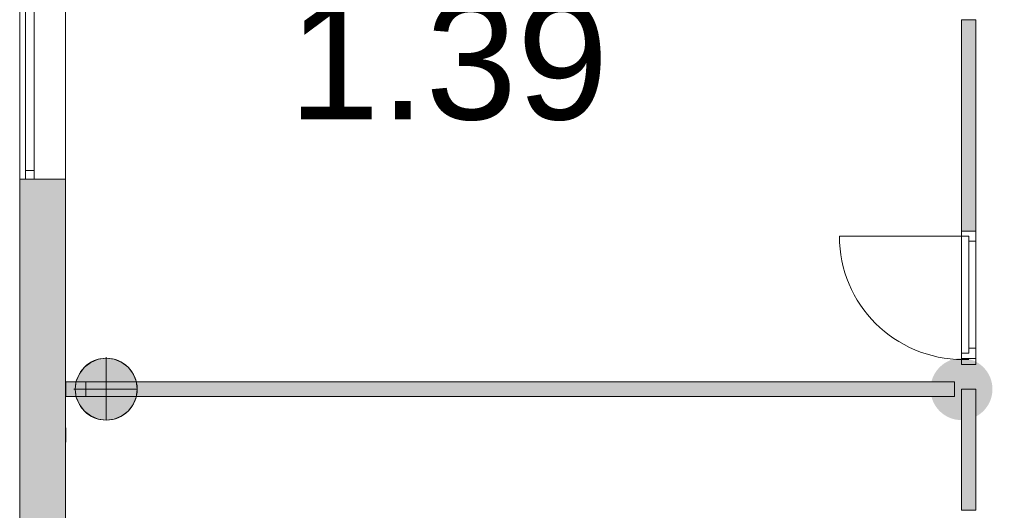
# Model space of a CAD drawing. Header units: inches. Extents: x 15 to 546804, y -66 to 267312.
# Tile 29 of 256: x 399781 to 406629, y 31993 to 35407. Entities that reach past the tile are written whole.
import ezdxf

# ---------------------------------------------------------------- set-up
doc = ezdxf.new("R2010")
doc.units = ezdxf.units.IN
doc.header["$MEASUREMENT"] = 0
doc.layers.add('Binnenwanden', color=2, linetype='Continuous')
doc.layers.add('Zone-1', color=4, linetype='Continuous')
doc.styles.add('style1', font='arial.ttf', dxfattribs={"height": 250})

msp = doc.modelspace()

# ---------------------------------------------------------------- hatches: boundary and pattern name
at = {"lineweight": 20}
h = msp.add_hatch(color=7, dxfattribs=at)
h.dxf.hatch_style = 1
h.paths.add_polyline_path([(400598, 32835.9, 1), (400167.1, 32835.9, 1)])
h = msp.add_hatch(color=7, dxfattribs=at)
h.dxf.hatch_style = 1
h.paths.add_polyline_path([(406546.7, 32835.9, 1), (406115.9, 32835.9, 1)])
h = msp.add_hatch(color=7, dxfattribs=at)
h.dxf.hatch_style = 1
h.paths.add_polyline_path([(400098.6, 32785.9), (400241.5, 32785.9), (400241.5, 32885.9), (400098.6, 32885.9)])
at = {"layer": 'Zone-1', "lineweight": 20}
h = msp.add_hatch(color=7, dxfattribs=at)
h.dxf.hatch_style = 1
h.paths.add_polyline_path([(408831.3, 35292.5), (408731.3, 35292.5), (408731.3, 34552.6), (408831.3, 34552.6)])
h.paths.add_polyline_path([(415057.2, 35005.3), (408831.3, 35005.3), (408831.3, 34905.3), (415057.2, 34905.3)])
h.paths.add_polyline_path([(406431.3, 35406.2), (406331.3, 35406.2), (406331.3, 33935.9), (406431.3, 33935.9)])
h = msp.add_hatch(color=7, dxfattribs=at)
h.dxf.hatch_style = 1
h.paths.add_polyline_path([(400098.6, 34297.8), (399780.6, 34297.8), (399780.6, 31752.8), (399880.6, 31752.8), (400098.6, 31752.8)])
h = msp.add_hatch(color=7, dxfattribs=at)
h.dxf.hatch_style = 1
h.paths.add_polyline_path([(406431.3, 32835.9), (406331.3, 32835.9), (406331.3, 31992.9), (406431.3, 31992.9)])
h.paths.add_polyline_path([(406283.2, 32885.9), (400592.1, 32885.9, -0.058625), (400598, 32835.9, -0.058625), (400592.1, 32785.9), (406283.2, 32785.9)])

# ---------------------------------------------------------------- linework, layer by layer
at = {"color": 7, "lineweight": 20}
for p, q in [((399780.6, 44674.5, 7500), (399780.6, 25037.8, 7500)), ((399780.6, 44674.5, 3000), (399780.6, 25037.8, 3000)), ((399780.6, 44674.5, 7500), (399780.6, 25037.8, 7500)), ((400098.6, 41436.6, 3800), (400098.6, 25357.8, 3800)), ((399780.6, 34297.8, 6046.5), (399780.6, 38997.8, 6046.5)), ((399780.6, 38997.8, 4476.5), (399780.6, 34297.8, 4476.5)), ((399780.6, 34297.8, 6046.5), (399780.6, 38997.8, 6046.5)), ((399780.6, 38997.8, 4476.5), (399780.6, 34297.8, 4476.5)), ((399880.6, 34297.8, 6046.5), (399880.6, 38997.8, 6046.5)), ((399880.6, 38997.8, 4476.5), (399880.6, 34297.8, 4476.5)), ((400098.6, 38997.8, 4476.5), (400098.6, 34297.8, 4476.5)), ((400098.6, 34297.8, 6046.5), (400098.6, 38997.8, 6046.5)), ((399820.6, 36647.8, 4476.5), (399820.6, 34297.8, 4476.5)), ((399820.6, 34297.8, 6076.5), (399820.6, 36647.8, 6076.5)), ((399880.6, 36647.8, 4476.5), (399880.6, 34297.8, 4476.5)), ((399880.6, 34297.8, 6076.5), (399880.6, 36647.8, 6076.5)), ((399820.6, 34357.8, 4536.5), (399820.6, 36587.8, 4536.5)), ((399820.6, 36587.8, 6016.5), (399820.6, 34357.8, 6016.5)), ((399880.6, 34357.8, 4536.5), (399880.6, 36587.8, 4536.5)), ((399880.6, 36587.8, 6016.5), (399880.6, 34357.8, 6016.5)), ((406331.3, 35406.2, 2859.5), (406331.3, 33935.9, 2859.5)), ((406431.3, 35406.2, 2859.5), (406331.3, 35406.2, 2859.5)), ((406331.3, 35406.2, 2859.5), (406331.3, 35406.2, 5559.5)), ((406431.3, 35406.2, 5559.5), (406331.3, 35406.2, 5559.5)), ((406331.3, 35406.2, 5559.5), (406331.3, 33935.9, 5559.5)), ((406431.3, 33935.9, 2859.5), (406431.3, 35406.2, 2859.5)), ((406431.3, 33935.9, 5559.5), (406431.3, 35406.2, 5559.5)), ((406431.3, 35406.2, 2859.5), (406431.3, 35406.2, 5559.5)), ((399820.6, 34357.8, 6016.5), (399820.6, 34357.8, 4536.5)), ((399820.6, 34357.8, 4536.5), (399880.6, 34357.8, 4536.5)), ((399820.6, 34357.8, 6016.5), (399880.6, 34357.8, 6016.5)), ((399820.6, 34322.8, 4536.5), (399820.6, 34322.8, 6016.5)), ((399880.6, 34357.8, 6016.5), (399880.6, 34357.8, 4536.5)), ((399880.6, 34322.8, 4536.5), (399880.6, 34322.8, 6016.5)), ((399780.6, 34297.8, 6046.5), (399880.6, 34297.8, 6046.5)), ((399780.6, 34297.8, 4476.5), (399780.6, 34297.8, 6046.5)), ((399780.6, 34297.8, 4476.5), (399880.6, 34297.8, 4476.5)), ((399780.6, 34297.8, 4476.5), (399780.6, 34297.8, 6046.5)), ((399780.6, 34297.8, 4476.5), (400098.6, 34297.8, 4476.5)), ((399780.6, 34297.8, 6046.5), (400098.6, 34297.8, 6046.5)), ((399820.6, 34297.8, 4476.5), (399880.6, 34297.8, 4476.5)), ((399820.6, 34297.8, 6076.5), (399880.6, 34297.8, 6076.5)), ((399820.6, 34297.8, 4476.5), (399820.6, 34297.8, 6076.5)), ((399880.6, 34297.8, 4476.5), (399880.6, 34297.8, 6046.5)), ((399880.6, 34297.8, 4476.5), (399880.6, 34297.8, 6076.5)), ((400098.6, 34297.8, 4476.5), (400098.6, 34297.8, 6046.5)), ((406341.3, 33900.9, 2859.5), (405482.3, 33900.9, 2859.5)), ((406331.3, 33935.9, 2859.5), (406431.3, 33935.9, 2859.5)), ((406331.3, 33935.9, 5559.5), (406431.3, 33935.9, 5559.5)), ((406331.3, 33935.9, 2859.5), (406331.3, 33935.9, 5559.5)), ((406331.3, 33865.9, 5059.5), (406331.3, 33935.9, 5059.5)), ((406431.3, 33935.9, 5059.5), (406331.3, 33935.9, 5059.5)), ((406431.3, 33935.9, 5559.5), (406331.3, 33935.9, 5559.5)), ((406331.3, 33935.9, 5059.5), (406331.3, 33935.9, 5559.5)), ((406331.3, 33935.9, 5559.5), (406331.3, 33006.9, 5559.5)), ((406331.3, 33935.9, 2859.5), (406331.3, 33900.9, 2859.5)), ((406331.3, 33006.9, 5059.5), (406331.3, 33935.9, 5059.5)), ((406331.3, 33935.9, 5059.5), (406331.3, 33935.9, 2859.5)), ((406431.3, 33935.9, 2859.5), (406331.3, 33935.9, 2859.5)), ((406431.3, 33935.9, 5059.5), (406331.3, 33935.9, 5059.5)), ((406381.3, 33900.9, 2859.5), (406331.3, 33900.9, 2859.5)), ((406331.3, 33900.9, 5024.5), (406331.3, 33900.9, 2859.5)), ((406331.3, 33041.9, 5024.5), (406331.3, 33900.9, 5024.5)), ((406381.3, 33900.9, 5024.5), (406331.3, 33900.9, 5024.5)), ((406341.3, 33900.9, 5024.5), (406341.3, 33900.9, 2859.5)), ((406381.3, 33900.9, 5024.5), (406341.3, 33900.9, 5024.5)), ((406381.3, 33900.9, 2859.5), (406341.3, 33900.9, 2859.5)), ((406381.3, 33900.9, 5024.5), (406381.3, 33900.9, 2859.5)), ((406381.3, 33865.9, 2859.5), (406381.3, 33900.9, 2859.5)), ((406381.3, 33865.9, 5024.5), (406381.3, 33900.9, 5024.5)), ((406381.3, 33900.9, 5024.5), (406381.3, 33900.9, 2859.5)), ((406431.3, 33935.9, 2859.5), (406431.3, 33935.9, 5559.5)), ((406431.3, 33865.9, 5059.5), (406431.3, 33935.9, 5059.5)), ((406431.3, 33935.9, 5059.5), (406431.3, 33935.9, 5559.5)), ((406431.3, 33935.9, 5559.5), (406431.3, 33006.9, 5559.5)), ((406431.3, 33935.9, 2859.5), (406431.3, 33865.9, 2859.5)), ((406431.3, 33006.9, 5059.5), (406431.3, 33935.9, 5059.5)), ((406431.3, 33935.9, 5059.5), (406431.3, 33935.9, 2859.5)), ((406331.3, 33865.9, 5489.5), (406331.3, 33076.9, 5489.5)), ((406331.3, 33865.9, 5059.5), (406331.3, 33865.9, 5489.5)), ((406381.3, 33865.9, 5059.5), (406381.3, 33865.9, 5489.5)), ((406431.3, 33865.9, 2859.5), (406381.3, 33865.9, 2859.5)), ((406431.3, 33865.9, 4989.5), (406381.3, 33865.9, 4989.5)), ((406381.3, 33865.9, 4989.5), (406381.3, 33865.9, 2859.5)), ((406381.3, 33865.9, 4989.5), (406381.3, 33865.9, 5024.5)), ((406381.3, 33120.3, 0), (406381.3, 33865.9, 0)), ((406431.3, 33865.9, 5059.5), (406431.3, 33865.9, 5489.5)), ((406431.3, 33865.9, 5489.5), (406431.3, 33076.9, 5489.5)), ((406431.3, 33076.9, 4989.5), (406431.3, 33865.9, 4989.5)), ((406431.3, 33865.9, 4989.5), (406431.3, 33865.9, 2859.5)), ((406331.3, 33120.3, 4512.7), (406331.3, 33120.3, 4082.7)), ((406331.3, 33050.3, 4082.7), (406331.3, 33120.3, 4082.7)), ((406331.3, 33085.3, 1882.7), (406331.3, 33050.3, 1882.7)), ((406381.3, 33085.3, 1882.7), (406331.3, 33085.3, 1882.7)), ((406331.3, 33085.3, 1882.7), (406331.3, 33085.3, 4047.7)), ((406381.3, 33085.3, 4047.7), (406331.3, 33085.3, 4047.7)), ((406341.3, 33085.3, 1882.7), (406341.3, 33085.3, 4047.7)), ((406381.3, 33085.3, 4047.7), (406341.3, 33085.3, 4047.7)), ((406381.3, 33085.3, 1882.7), (406341.3, 33085.3, 1882.7)), ((406381.3, 33120.3, 4512.7), (406381.3, 33120.3, 4082.7)), ((406431.3, 33120.3, 4012.7), (406381.3, 33120.3, 4012.7)), ((406431.3, 33120.3, 1882.7), (406381.3, 33120.3, 1882.7)), ((406381.3, 33120.3, 1882.7), (406381.3, 33120.3, 4012.7)), ((406381.3, 33120.3, 1882.7), (406381.3, 33085.3, 1882.7)), ((406381.3, 33120.3, 4047.7), (406381.3, 33085.3, 4047.7)), ((406381.3, 33120.3, 4012.7), (406381.3, 33120.3, 4047.7)), ((406381.3, 33085.3, 1882.7), (406381.3, 33085.3, 4047.7)), ((406381.3, 33085.3, 1882.7), (406381.3, 33085.3, 4047.7)), ((406431.3, 33050.3, 4082.7), (406431.3, 33120.3, 4082.7)), ((406431.3, 33120.3, 4512.7), (406431.3, 33120.3, 4082.7)), ((406431.3, 33120.3, 1882.7), (406431.3, 33120.3, 4012.7)), ((406431.3, 33120.3, 1882.7), (406431.3, 33050.3, 1882.7)), ((400274.8, 33022.4, 0), (400274.8, 33022.4, 7000)), ((400326.8, 33044, 0), (400326.8, 33044, 7000)), ((400382.5, 33058.9, 0), (400382.5, 33051.3, 0)), ((400382.5, 33051.3, 0), (400382.5, 33051.3, 7000)), ((400382.5, 33051.3, 0), (400382.5, 32620.4, 0)), ((400438.3, 33044, 0), (400438.3, 33044, 7000)), ((400490.3, 33022.4, 0), (400490.3, 33022.4, 7000)), ((406431.3, 33050.3, 4082.7), (406331.3, 33050.3, 4082.7)), ((406331.3, 33050.3, 4582.7), (406331.3, 33050.3, 4082.7)), ((406431.3, 33050.3, 4582.7), (406331.3, 33050.3, 4582.7)), ((406331.3, 33050.3, 1882.7), (406331.3, 33050.3, 4082.7)), ((406431.3, 33050.3, 1882.7), (406331.3, 33050.3, 1882.7)), ((406431.3, 33050.3, 4082.7), (406331.3, 33050.3, 4082.7)), ((406431.3, 33050.3, 4582.7), (406431.3, 33050.3, 4082.7)), ((406431.3, 33050.3, 1882.7), (406431.3, 33050.3, 4082.7)), ((400196, 32943.6, 0), (400196, 32943.6, 7000)), ((400230.2, 32988.2, 0), (400230.2, 32988.2, 7000)), ((400534.9, 32988.2, 0), (400534.9, 32988.2, 7000)), ((400569.1, 32943.6, 0), (400569.1, 32943.6, 7000)), ((400241.5, 32885.9, 3000), (400098.6, 32885.9, 3000)), ((400098.6, 32885.9, 3000), (400098.6, 32785.9, 3000)), ((400101.3, 32885.9, 2859.5), (406283.2, 32885.9, 2859.5)), ((400101.3, 32885.9, 5559.5), (406283.2, 32885.9, 5559.5)), ((400174.5, 32891.6, 0), (400174.5, 32891.6, 7000)), ((400241.5, 32785.9, 3000), (400241.5, 32885.9, 3000)), ((400590.6, 32891.6, 0), (400590.6, 32891.6, 7000)), ((406283.2, 32885.9, 2859.5), (406283.2, 32785.9, 2859.5)), ((406283.2, 32885.9, 5559.5), (406283.2, 32785.9, 5559.5)), ((406283.2, 32885.9, 2859.5), (406283.2, 32885.9, 5559.5)), ((400156.8, 32835.9, 140.5), (400164.4, 32835.9, 140.5)), ((400164.4, 32835.9, 140.5), (400164.4, 32835.9, 7140.5)), ((400167.1, 32835.9, 0), (400598, 32835.9, 0)), ((400598, 32835.9, 0), (400598, 32835.9, 7000)), ((406331.3, 32835.9, 2859.5), (406331.3, 31992.9, 2859.5)), ((406431.3, 32835.9, 2859.5), (406331.3, 32835.9, 2859.5)), ((406331.3, 32835.9, 2859.5), (406331.3, 32835.9, 5559.5)), ((406431.3, 32835.9, 5559.5), (406331.3, 32835.9, 5559.5)), ((406331.3, 32835.9, 5559.5), (406331.3, 31992.9, 5559.5)), ((406431.3, 31992.9, 2859.5), (406431.3, 32835.9, 2859.5)), ((406431.3, 31992.9, 5559.5), (406431.3, 32835.9, 5559.5)), ((406431.3, 32835.9, 2859.5), (406431.3, 32835.9, 5559.5)), ((400098.6, 32785.9, 3000), (400241.5, 32785.9, 3000)), ((406283.2, 32785.9, 2859.5), (400101.3, 32785.9, 2859.5)), ((406283.2, 32785.9, 5559.5), (400101.3, 32785.9, 5559.5)), ((400171.8, 32780.1, 140.5), (400171.8, 32780.1, 7140.5)), ((400590.6, 32780.1, 0), (400590.6, 32780.1, 7000)), ((406283.2, 32785.9, 2859.5), (406283.2, 32785.9, 5559.5)), ((400196, 32728.2, 0), (400196, 32728.2, 7000)), ((400230.2, 32683.5, 0), (400230.2, 32683.5, 7000)), ((400534.9, 32683.5, 0), (400534.9, 32683.5, 7000)), ((400569.1, 32728.2, 0), (400569.1, 32728.2, 7000)), ((400274.8, 32649.3, 0), (400274.8, 32649.3, 7000)), ((400326.8, 32627.8, 0), (400326.8, 32627.8, 7000)), ((400382.5, 32620.4, 0), (400382.5, 32620.4, 7000)), ((400438.3, 32627.8, 0), (400438.3, 32627.8, 7000)), ((400490.3, 32649.3, 0), (400490.3, 32649.3, 7000)), ((400101.3, 32467.8, 2859.5), (400101.3, 32567.8, 2859.5)), ((400101.3, 32467.8, 5559.5), (400101.3, 32567.8, 5559.5)), ((400101.3, 32567.8, 2859.5), (400101.3, 32567.8, 5559.5)), ((400101.3, 32467.8, 2859.5), (400101.3, 32467.8, 5559.5)), ((406331.3, 31992.9, 2859.5), (406431.3, 31992.9, 2859.5)), ((406331.3, 31992.9, 5559.5), (406431.3, 31992.9, 5559.5)), ((406331.3, 31992.9, 2859.5), (406331.3, 31992.9, 5559.5)), ((406431.3, 31992.9, 2859.5), (406431.3, 31992.9, 5559.5))]:
    msp.add_line(p, q, dxfattribs=at)
for centre in [(400382.5, 32835.9, 7000), (400382.5, 32835.9, 0)]:
    msp.add_circle(centre, 215.4, dxfattribs=at)
at = {"color": 7, "lineweight": 20, "extrusion": (5.61302e-17, 1.21113e-11, -1)}
msp.add_ellipse((406341.3, 33900.9, 2859.5), major_axis=(-859.5, 0), ratio=0.999391, start_param=4.712389, end_param=6.283185, dxfattribs=at)
at = {"color": 7, "lineweight": 20, "extrusion": (0, 0, -1)}
msp.add_ellipse((406341.3, 33900.9, 0), major_axis=(-859.5, 0), ratio=0.999391, start_param=4.712389, end_param=6.283185, dxfattribs=at)
msp.add_ellipse((406341.3, 33900.9, 0), major_axis=(-859.5, 0), ratio=0.999391, start_param=4.712389, end_param=6.283185, dxfattribs=at)
msp.add_ellipse((406341.3, 33900.9, 0), major_axis=(-859.5, 0), ratio=0.999391, start_param=4.712389, end_param=6.283185, dxfattribs=at)
msp.add_ellipse((406341.3, 33900.9, 0), major_axis=(-859.5, 0), ratio=0.999391, start_param=4.712389, end_param=6.283185, dxfattribs=at)
msp.add_ellipse((406341.3, 33900.9, 0), major_axis=(-859.5, 0), ratio=0.999391, start_param=4.712389, end_param=6.283185, dxfattribs=at)
msp.add_ellipse((406341.3, 33900.9, 0), major_axis=(-859.5, 0), ratio=0.999391, start_param=4.712389, end_param=6.283185, dxfattribs=at)
msp.add_ellipse((406341.3, 33900.9, 0), major_axis=(-859.5, 0), ratio=0.999391, start_param=4.712389, end_param=6.283185, dxfattribs=at)
msp.add_ellipse((406341.3, 33900.9, 0), major_axis=(-859.5, 0), ratio=0.999391, start_param=4.712389, end_param=6.283185, dxfattribs=at)
msp.add_ellipse((406341.3, 33900.9, 0), major_axis=(-859.5, 0), ratio=0.999391, start_param=4.712389, end_param=6.283185, dxfattribs=at)
msp.add_ellipse((406341.3, 33900.9, 0), major_axis=(-859.5, 0), ratio=0.999391, start_param=4.712389, end_param=6.283185, dxfattribs=at)
msp.add_ellipse((406341.3, 33900.9, 0), major_axis=(-859.5, 0), ratio=0.999391, start_param=4.712389, end_param=6.283185, dxfattribs=at)
msp.add_ellipse((406341.3, 33900.9, 0), major_axis=(-859.5, 0), ratio=0.999391, start_param=4.712389, end_param=6.283185, dxfattribs=at)
msp.add_ellipse((406341.3, 33900.9, 0), major_axis=(-859.5, 0), ratio=0.999391, start_param=4.712389, end_param=6.283185, dxfattribs=at)
msp.add_ellipse((406341.3, 33900.9, 0), major_axis=(-859.5, 0), ratio=0.999391, start_param=4.712389, end_param=6.283185, dxfattribs=at)
msp.add_ellipse((406341.3, 33900.9, 0), major_axis=(-859.5, 0), ratio=0.999391, start_param=4.712389, end_param=6.283185, dxfattribs=at)
msp.add_ellipse((406341.3, 33900.9, 0), major_axis=(-859.5, 0), ratio=0.999391, start_param=4.712389, end_param=6.283185, dxfattribs=at)
msp.add_ellipse((406341.3, 33900.9, 0), major_axis=(-859.5, 0), ratio=0.999391, start_param=4.712389, end_param=6.283185, dxfattribs=at)
msp.add_ellipse((406341.3, 33900.9, 0), major_axis=(-859.5, 0), ratio=0.999391, start_param=4.712389, end_param=6.283185, dxfattribs=at)
msp.add_ellipse((406341.3, 33900.9, 0), major_axis=(-859.5, 0), ratio=0.999391, start_param=4.712389, end_param=6.283185, dxfattribs=at)
msp.add_ellipse((406341.3, 33900.9, 0), major_axis=(-859.5, 0), ratio=0.999391, start_param=4.712389, end_param=6.283185, dxfattribs=at)
msp.add_ellipse((406341.3, 33900.9, 0), major_axis=(-859.5, 0), ratio=0.999391, start_param=4.712389, end_param=6.283185, dxfattribs=at)
msp.add_ellipse((406341.3, 33900.9, 0), major_axis=(-859.5, 0), ratio=0.999391, start_param=4.712389, end_param=6.283185, dxfattribs=at)
msp.add_ellipse((406341.3, 33900.9, 0), major_axis=(-859.5, 0), ratio=0.999391, start_param=4.712389, end_param=6.283185, dxfattribs=at)
msp.add_ellipse((406341.3, 33900.9, 0), major_axis=(-859.5, 0), ratio=0.999391, start_param=4.712389, end_param=6.283185, dxfattribs=at)
msp.add_ellipse((406341.3, 33900.9, 0), major_axis=(-859.5, 0), ratio=0.999391, start_param=4.712389, end_param=6.283185, dxfattribs=at)
msp.add_ellipse((406341.3, 33900.9, 0), major_axis=(-859.5, 0), ratio=0.999391, start_param=4.712389, end_param=6.283185, dxfattribs=at)
msp.add_ellipse((406341.3, 33900.9, 0), major_axis=(-859.5, 0), ratio=0.999391, start_param=4.712389, end_param=6.283185, dxfattribs=at)
msp.add_ellipse((406341.3, 33900.9, 0), major_axis=(-859.5, 0), ratio=0.999391, start_param=4.712389, end_param=6.283185, dxfattribs=at)
msp.add_ellipse((406341.3, 33900.9, 0), major_axis=(-859.5, 0), ratio=0.999391, start_param=4.712389, end_param=6.283185, dxfattribs=at)
msp.add_ellipse((406341.3, 33900.9, 0), major_axis=(-859.5, 0), ratio=0.999391, start_param=4.712389, end_param=6.283185, dxfattribs=at)
msp.add_ellipse((406341.3, 33900.9, 0), major_axis=(-859.5, 0), ratio=0.999391, start_param=4.712389, end_param=6.283185, dxfattribs=at)
at = {"color": 7, "lineweight": 20}
for points, invisible_edges in [([(399780.6, 25037.8, 7500), (399780.6, 44674.5, 7500), (399780.6, 43837.8, 6032.1)], 14), ([(399780.6, 25037.8, 3000), (399780.6, 43837.8, 3732.1), (399780.6, 44674.5, 3000)], 3), ([(399780.6, 25037.8, 3000), (399780.6, 44674.5, 3000), (400098.6, 25037.8, 3000)], 2), ([(399780.6, 44674.5, 7500), (399780.6, 25037.8, 7500), (400098.6, 44674.5, 7500)], 2), ([(399780.6, 41697.8, 6032.1), (399780.6, 25037.8, 7500), (399780.6, 43837.8, 6032.1)], 3), ([(399780.6, 41697.8, 3732.1), (399780.6, 43837.8, 3732.1), (399780.6, 25037.8, 3000)], 14), ([(400098.6, 41436.6, 3800), (400098.6, 41436.6, 3732.1), (400098.6, 25357.8, 3800)], 2), ([(400098.6, 25357.8, 3800), (400098.6, 41436.6, 3732.1), (400098.6, 25357.8, 3000)], 3), ([(399780.6, 34297.8, 6046.5), (399780.6, 25037.8, 7500), (399780.6, 38997.8, 6046.5)], 3), ([(399780.6, 34297.8, 4476.5), (399780.6, 38997.8, 4476.5), (399780.6, 25037.8, 3000)], 14), ([(399780.6, 38997.8, 4476.5), (399780.6, 34297.8, 4476.5), (400098.6, 38997.8, 4476.5)], 2), ([(400098.6, 34297.8, 4476.5), (400098.6, 38997.8, 4476.5), (399780.6, 34297.8, 4476.5)], 2), ([(399780.6, 34297.8, 6046.5), (399780.6, 38997.8, 6046.5), (400098.6, 34297.8, 6046.5)], 2), ([(400098.6, 38997.8, 6046.5), (400098.6, 34297.8, 6046.5), (399780.6, 38997.8, 6046.5)], 2), ([(399780.6, 38997.8, 4476.5), (399780.6, 34297.8, 4476.5), (399880.6, 38997.8, 4476.5)], 2), ([(399880.6, 34297.8, 4476.5), (399880.6, 38997.8, 4476.5), (399780.6, 34297.8, 4476.5)], 2), ([(399780.6, 34297.8, 6046.5), (399780.6, 38997.8, 6046.5), (399880.6, 34297.8, 6046.5)], 2), ([(399880.6, 38997.8, 6046.5), (399880.6, 34297.8, 6046.5), (399780.6, 38997.8, 6046.5)], 2), ([(399880.6, 38997.8, 6046.5), (399880.6, 38997.8, 4476.5), (399880.6, 34297.8, 6046.5)], 2), ([(399880.6, 34297.8, 4476.5), (399880.6, 34297.8, 6046.5), (399880.6, 38997.8, 4476.5)], 2), ([(400098.6, 34297.8, 4476.5), (400098.6, 25037.8, 3000), (400098.6, 38997.8, 4476.5)], 3), ([(400098.6, 34297.8, 6046.5), (400098.6, 38997.8, 6046.5), (400098.6, 25037.8, 7500)], 14), ([(399820.6, 34297.8, 6076.5), (399820.6, 36647.8, 6076.5), (399820.6, 36587.8, 6016.5)], 14), ([(399820.6, 34297.8, 4476.5), (399820.6, 36587.8, 4536.5), (399820.6, 36647.8, 4476.5)], 3), ([(399820.6, 34297.8, 4476.5), (399820.6, 36647.8, 4476.5), (399880.6, 34297.8, 4476.5)], 2), ([(399880.6, 36647.8, 4476.5), (399880.6, 34297.8, 4476.5), (399820.6, 36647.8, 4476.5)], 2), ([(399820.6, 36647.8, 6076.5), (399820.6, 34297.8, 6076.5), (399880.6, 36647.8, 6076.5)], 2), ([(399880.6, 34297.8, 6076.5), (399880.6, 36647.8, 6076.5), (399820.6, 34297.8, 6076.5)], 2), ([(399880.6, 34297.8, 4476.5), (399880.6, 36647.8, 4476.5), (399880.6, 36587.8, 4536.5)], 14), ([(399880.6, 34297.8, 6076.5), (399880.6, 36587.8, 6016.5), (399880.6, 36647.8, 6076.5)], 3), ([(399820.6, 34357.8, 6016.5), (399820.6, 34297.8, 6076.5), (399820.6, 36587.8, 6016.5)], 3), ([(399820.6, 34357.8, 4536.5), (399820.6, 36587.8, 4536.5), (399820.6, 34297.8, 4476.5)], 14), ([(399820.6, 34357.8, 6016.5), (399820.6, 36587.8, 6016.5), (399880.6, 34357.8, 6016.5)], 2), ([(399880.6, 36587.8, 6016.5), (399880.6, 34357.8, 6016.5), (399820.6, 36587.8, 6016.5)], 2), ([(399820.6, 36587.8, 4536.5), (399820.6, 34357.8, 4536.5), (399880.6, 36587.8, 4536.5)], 2), ([(399880.6, 34357.8, 4536.5), (399880.6, 36587.8, 4536.5), (399820.6, 34357.8, 4536.5)], 2), ([(399880.6, 34357.8, 4536.5), (399880.6, 34297.8, 4476.5), (399880.6, 36587.8, 4536.5)], 3), ([(399880.6, 34357.8, 6016.5), (399880.6, 36587.8, 6016.5), (399880.6, 34297.8, 6076.5)], 14), ([(406431.3, 33935.9, 5559.5), (406331.3, 35406.2, 5559.5), (406331.3, 33935.9, 5559.5)], 1), ([(406331.3, 35406.2, 5559.5), (406431.3, 33935.9, 5559.5), (406431.3, 35406.2, 5559.5)], 1), ([(406431.3, 35406.2, 2859.5), (406331.3, 33935.9, 2859.5), (406331.3, 35406.2, 2859.5)], 1), ([(406331.3, 33935.9, 2859.5), (406431.3, 35406.2, 2859.5), (406431.3, 33935.9, 2859.5)], 1), ([(406331.3, 35406.2, 5559.5), (406331.3, 33935.9, 2859.5), (406331.3, 33935.9, 5559.5)], 1), ([(406331.3, 33935.9, 2859.5), (406331.3, 35406.2, 5559.5), (406331.3, 35406.2, 2859.5)], 1), ([(406331.3, 35406.2, 5559.5), (406431.3, 35406.2, 2859.5), (406331.3, 35406.2, 2859.5)], 1), ([(406431.3, 35406.2, 2859.5), (406331.3, 35406.2, 5559.5), (406431.3, 35406.2, 5559.5)], 1), ([(406431.3, 35406.2, 2859.5), (406431.3, 33935.9, 5559.5), (406431.3, 33935.9, 2859.5)], 1), ([(406431.3, 33935.9, 5559.5), (406431.3, 35406.2, 2859.5), (406431.3, 35406.2, 5559.5)], 1), ([(399820.6, 34357.8, 4536.5), (399820.6, 34297.8, 6076.5), (399820.6, 34357.8, 6016.5)], 3), ([(399820.6, 34297.8, 6076.5), (399820.6, 34357.8, 4536.5), (399820.6, 34297.8, 4476.5)], 3), ([(399880.6, 34357.8, 4536.5), (399820.6, 34357.8, 4536.5), (399880.6, 34357.8, 6016.5)], 2), ([(399820.6, 34357.8, 6016.5), (399880.6, 34357.8, 6016.5), (399820.6, 34357.8, 4536.5)], 2), ([(399880.6, 34357.8, 6016.5), (399880.6, 34297.8, 4476.5), (399880.6, 34357.8, 4536.5)], 3), ([(399880.6, 34297.8, 4476.5), (399880.6, 34357.8, 6016.5), (399880.6, 34297.8, 6076.5)], 3), ([(399780.6, 34297.8, 4476.5), (399780.6, 31752.8, 6046.5), (399780.6, 34297.8, 6046.5)], 3), ([(399780.6, 31752.8, 6046.5), (399780.6, 34297.8, 4476.5), (399780.6, 31752.8, 4476.5)], 3), ([(400098.6, 34297.8, 4476.5), (399780.6, 34297.8, 4476.5), (400098.6, 34297.8, 6046.5)], 2), ([(399780.6, 34297.8, 6046.5), (400098.6, 34297.8, 6046.5), (399780.6, 34297.8, 4476.5)], 2), ([(399880.6, 34297.8, 4476.5), (399780.6, 34297.8, 4476.5), (399880.6, 34297.8, 6046.5)], 2), ([(399780.6, 34297.8, 6046.5), (399880.6, 34297.8, 6046.5), (399780.6, 34297.8, 4476.5)], 2), ([(399820.6, 34297.8, 4476.5), (399880.6, 34297.8, 4476.5), (399820.6, 34297.8, 6076.5)], 2), ([(399880.6, 34297.8, 6076.5), (399820.6, 34297.8, 6076.5), (399880.6, 34297.8, 4476.5)], 2), ([(400098.6, 34297.8, 6046.5), (400098.6, 31752.8, 4476.5), (400098.6, 34297.8, 4476.5)], 3), ([(400098.6, 31752.8, 4476.5), (400098.6, 34297.8, 6046.5), (400098.6, 31752.8, 6046.5)], 3), ([(406381.3, 33085.3, 4047.7), (406331.3, 33944.3, 4047.7), (406381.3, 33120.3, 4047.7)], 3), ([(406431.3, 33935.9, 5559.5), (406331.3, 33935.9, 2859.5), (406431.3, 33935.9, 2859.5)], 1), ([(406331.3, 33935.9, 2859.5), (406431.3, 33935.9, 5559.5), (406331.3, 33935.9, 5559.5)], 1), ([(406331.3, 33935.9, 5059.5), (406431.3, 33935.9, 5559.5), (406431.3, 33935.9, 5059.5)], 1), ([(406431.3, 33935.9, 5559.5), (406331.3, 33935.9, 5059.5), (406331.3, 33935.9, 5559.5)], 1), ([(406331.3, 33865.9, 5489.5), (406331.3, 33935.9, 5059.5), (406331.3, 33865.9, 5059.5)], 1), ([(406331.3, 33935.9, 5059.5), (406331.3, 33865.9, 5489.5), (406331.3, 33935.9, 5559.5)], 3), ([(406331.3, 33935.9, 5559.5), (406331.3, 33865.9, 5489.5), (406331.3, 33006.9, 5559.5)], 3), ([(406431.3, 33006.9, 5559.5), (406331.3, 33935.9, 5559.5), (406331.3, 33006.9, 5559.5)], 1), ([(406331.3, 33935.9, 5559.5), (406431.3, 33006.9, 5559.5), (406431.3, 33935.9, 5559.5)], 1), ([(406331.3, 33935.9, 2859.5), (406381.3, 33900.9, 2859.5), (406331.3, 33900.9, 2859.5)], 1), ([(406431.3, 33935.9, 2859.5), (406381.3, 33900.9, 2859.5), (406331.3, 33935.9, 2859.5)], 3), ([(406431.3, 33935.9, 5059.5), (406331.3, 33006.9, 5059.5), (406431.3, 33006.9, 5059.5)], 1), ([(406331.3, 33006.9, 5059.5), (406431.3, 33935.9, 5059.5), (406331.3, 33935.9, 5059.5)], 1), ([(406331.3, 33900.9, 5024.5), (406331.3, 33935.9, 2859.5), (406331.3, 33900.9, 2859.5)], 1), ([(406331.3, 33935.9, 2859.5), (406331.3, 33900.9, 5024.5), (406331.3, 33935.9, 5059.5)], 3), ([(406331.3, 33935.9, 5059.5), (406331.3, 33900.9, 5024.5), (406331.3, 33006.9, 5059.5)], 3), ([(406331.3, 33935.9, 2859.5), (406431.3, 33935.9, 5059.5), (406431.3, 33935.9, 2859.5)], 1), ([(406431.3, 33935.9, 5059.5), (406331.3, 33935.9, 2859.5), (406331.3, 33935.9, 5059.5)], 1), ([(406331.3, 33900.9, 5024.5), (406381.3, 33041.9, 5024.5), (406331.3, 33041.9, 5024.5)], 1), ([(406381.3, 33865.9, 5024.5), (406331.3, 33900.9, 5024.5), (406381.3, 33900.9, 5024.5)], 1), ([(406331.3, 33041.9, 5024.5), (406331.3, 33006.9, 5059.5), (406331.3, 33900.9, 5024.5)], 3), ([(406381.3, 33900.9, 5024.5), (406331.3, 33900.9, 2859.5), (406381.3, 33900.9, 2859.5)], 1), ([(406331.3, 33900.9, 2859.5), (406381.3, 33900.9, 5024.5), (406331.3, 33900.9, 5024.5)], 1), ([(406341.3, 33900.9, 2859.5), (406381.3, 33900.9, 5024.5), (406381.3, 33900.9, 2859.5)], 1), ([(406381.3, 33900.9, 5024.5), (406341.3, 33900.9, 2859.5), (406341.3, 33900.9, 5024.5)], 1), ([(406431.3, 33865.9, 2859.5), (406381.3, 33900.9, 2859.5), (406431.3, 33935.9, 2859.5)], 3), ([(406381.3, 33900.9, 2859.5), (406431.3, 33865.9, 2859.5), (406381.3, 33865.9, 2859.5)], 1), ([(406381.3, 33865.9, 4989.5), (406381.3, 33900.9, 2859.5), (406381.3, 33865.9, 2859.5)], 1), ([(406381.3, 33900.9, 2859.5), (406381.3, 33865.9, 4989.5), (406381.3, 33900.9, 5024.5)], 3), ([(406381.3, 33900.9, 5024.5), (406381.3, 33865.9, 4989.5), (406381.3, 33865.9, 5024.5)], 1), ([(406431.3, 33935.9, 5559.5), (406431.3, 33865.9, 5059.5), (406431.3, 33935.9, 5059.5)], 1), ([(406431.3, 33865.9, 5059.5), (406431.3, 33935.9, 5559.5), (406431.3, 33865.9, 5489.5)], 3), ([(406431.3, 33865.9, 5489.5), (406431.3, 33935.9, 5559.5), (406431.3, 33076.9, 5489.5)], 3), ([(406431.3, 33006.9, 5559.5), (406431.3, 33076.9, 5489.5), (406431.3, 33935.9, 5559.5)], 3), ([(406431.3, 33935.9, 5059.5), (406431.3, 33865.9, 2859.5), (406431.3, 33935.9, 2859.5)], 1), ([(406431.3, 33865.9, 2859.5), (406431.3, 33935.9, 5059.5), (406431.3, 33865.9, 4989.5)], 3), ([(406431.3, 33865.9, 4989.5), (406431.3, 33935.9, 5059.5), (406431.3, 33076.9, 4989.5)], 3), ([(406431.3, 33006.9, 5059.5), (406431.3, 33076.9, 4989.5), (406431.3, 33935.9, 5059.5)], 3), ([(406331.3, 33076.9, 5489.5), (406331.3, 33006.9, 5559.5), (406331.3, 33865.9, 5489.5)], 3), ([(406431.3, 33076.9, 4989.5), (406381.3, 33865.9, 4989.5), (406431.3, 33865.9, 4989.5)], 1), ([(406431.3, 33865.9, 4989.5), (406381.3, 33865.9, 2859.5), (406431.3, 33865.9, 2859.5)], 1), ([(406381.3, 33865.9, 2859.5), (406431.3, 33865.9, 4989.5), (406381.3, 33865.9, 4989.5)], 1), ([(406331.3, 33050.3, 4082.7), (406331.3, 33120.3, 4512.7), (406331.3, 33120.3, 4082.7)], 1), ([(406331.3, 33120.3, 4512.7), (406331.3, 33050.3, 4082.7), (406331.3, 33050.3, 4582.7)], 13), ([(406331.3, 33050.3, 4082.7), (406331.3, 33085.3, 1882.7), (406331.3, 33050.3, 1882.7)], 1), ([(406331.3, 33085.3, 1882.7), (406331.3, 33050.3, 4082.7), (406331.3, 33085.3, 4047.7)], 3), ([(406331.3, 33085.3, 1882.7), (406381.3, 33085.3, 4047.7), (406381.3, 33085.3, 1882.7)], 1), ([(406381.3, 33085.3, 4047.7), (406331.3, 33085.3, 1882.7), (406331.3, 33085.3, 4047.7)], 1), ([(406331.3, 33085.3, 1882.7), (406431.3, 33050.3, 1882.7), (406331.3, 33050.3, 1882.7)], 1), ([(406431.3, 33050.3, 1882.7), (406331.3, 33085.3, 1882.7), (406381.3, 33085.3, 1882.7)], 13), ([(406341.3, 33085.3, 4047.7), (406381.3, 33085.3, 1882.7), (406381.3, 33085.3, 4047.7)], 1), ([(406381.3, 33085.3, 1882.7), (406341.3, 33085.3, 4047.7), (406341.3, 33085.3, 1882.7)], 1), ([(406381.3, 33120.3, 1882.7), (406431.3, 33120.3, 4012.7), (406431.3, 33120.3, 1882.7)], 1), ([(406431.3, 33120.3, 4012.7), (406381.3, 33120.3, 1882.7), (406381.3, 33120.3, 4012.7)], 1), ([(406381.3, 33085.3, 4047.7), (406381.3, 33120.3, 1882.7), (406381.3, 33085.3, 1882.7)], 1), ([(406381.3, 33120.3, 1882.7), (406381.3, 33085.3, 4047.7), (406381.3, 33120.3, 4012.7)], 3), ([(406381.3, 33120.3, 4012.7), (406381.3, 33085.3, 4047.7), (406381.3, 33120.3, 4047.7)], 1), ([(406431.3, 33050.3, 1882.7), (406381.3, 33085.3, 1882.7), (406431.3, 33120.3, 1882.7)], 3), ([(406431.3, 33120.3, 1882.7), (406381.3, 33085.3, 1882.7), (406381.3, 33120.3, 1882.7)], 1), ([(406431.3, 33120.3, 4512.7), (406431.3, 33050.3, 4082.7), (406431.3, 33120.3, 4082.7)], 1), ([(406431.3, 33050.3, 4082.7), (406431.3, 33120.3, 4512.7), (406431.3, 33050.3, 4582.7)], 3), ([(406431.3, 33120.3, 4012.7), (406431.3, 33050.3, 1882.7), (406431.3, 33120.3, 1882.7)], 1), ([(406431.3, 33050.3, 1882.7), (406431.3, 33120.3, 4012.7), (406431.3, 33050.3, 4082.7)], 3), ([(400230.2, 32683.5, 0), (400230.2, 32988.2, 0), (400274.8, 33022.4, 0)], 13), ([(400230.2, 32683.5, 0), (400274.8, 33022.4, 0), (400274.8, 32649.3, 0)], 3), ([(400230.2, 32988.2, 7000), (400274.8, 33022.4, 0), (400230.2, 32988.2, 0)], 1), ([(400274.8, 33022.4, 0), (400230.2, 32988.2, 7000), (400274.8, 33022.4, 7000)], 1), ([(400230.2, 32988.2, 7000), (400274.8, 32649.3, 7000), (400274.8, 33022.4, 7000)], 3), ([(400274.8, 33022.4, 7000), (400326.8, 33044, 0), (400274.8, 33022.4, 0)], 1), ([(400326.8, 33044, 0), (400274.8, 33022.4, 7000), (400326.8, 33044, 7000)], 1), ([(400274.8, 32649.3, 0), (400274.8, 33022.4, 0), (400326.8, 33044, 0)], 13), ([(400274.8, 32649.3, 0), (400326.8, 33044, 0), (400326.8, 32627.8, 0)], 3), ([(400274.8, 33022.4, 7000), (400326.8, 32627.8, 7000), (400326.8, 33044, 7000)], 3), ([(400274.8, 33022.4, 7000), (400274.8, 32649.3, 7000), (400326.8, 32627.8, 7000)], 13), ([(400326.8, 33044, 7000), (400382.5, 33051.3, 0), (400326.8, 33044, 0)], 1), ([(400382.5, 33051.3, 0), (400326.8, 33044, 7000), (400382.5, 33051.3, 7000)], 1), ([(400326.8, 32627.8, 0), (400326.8, 33044, 0), (400382.5, 33051.3, 0)], 13), ([(400326.8, 32627.8, 0), (400382.5, 33051.3, 0), (400382.5, 32620.4, 0)], 3), ([(400326.8, 33044, 7000), (400382.5, 32620.4, 7000), (400382.5, 33051.3, 7000)], 3), ([(400326.8, 33044, 7000), (400326.8, 32627.8, 7000), (400382.5, 32620.4, 7000)], 13), ([(400382.5, 33051.3, 7000), (400438.3, 33044, 0), (400382.5, 33051.3, 0)], 1), ([(400438.3, 33044, 0), (400382.5, 33051.3, 7000), (400438.3, 33044, 7000)], 1), ([(400382.5, 32620.4, 0), (400382.5, 33051.3, 0), (400438.3, 33044, 0)], 13), ([(400382.5, 33051.3, 7000), (400382.5, 32620.4, 7000), (400438.3, 32627.8, 7000)], 13), ([(400382.5, 33051.3, 7000), (400438.3, 32627.8, 7000), (400438.3, 33044, 7000)], 3), ([(400382.5, 32620.4, 0), (400438.3, 33044, 0), (400438.3, 32627.8, 0)], 3), ([(400438.3, 33044, 7000), (400490.3, 33022.4, 0), (400438.3, 33044, 0)], 1), ([(400490.3, 33022.4, 0), (400438.3, 33044, 7000), (400490.3, 33022.4, 7000)], 1), ([(400438.3, 32627.8, 0), (400438.3, 33044, 0), (400490.3, 33022.4, 0)], 13), ([(400438.3, 33044, 7000), (400438.3, 32627.8, 7000), (400490.3, 32649.3, 7000)], 13), ([(400438.3, 33044, 7000), (400490.3, 32649.3, 7000), (400490.3, 33022.4, 7000)], 3), ([(400438.3, 32627.8, 0), (400490.3, 33022.4, 0), (400490.3, 32649.3, 0)], 3), ([(400490.3, 33022.4, 7000), (400534.9, 32988.2, 0), (400490.3, 33022.4, 0)], 1), ([(400534.9, 32988.2, 0), (400490.3, 33022.4, 7000), (400534.9, 32988.2, 7000)], 1), ([(400490.3, 32649.3, 0), (400490.3, 33022.4, 0), (400534.9, 32988.2, 0)], 13), ([(400490.3, 33022.4, 7000), (400490.3, 32649.3, 7000), (400534.9, 32683.5, 7000)], 13), ([(400490.3, 33022.4, 7000), (400534.9, 32683.5, 7000), (400534.9, 32988.2, 7000)], 3), ([(406431.3, 33050.3, 4082.7), (406331.3, 33050.3, 1882.7), (406431.3, 33050.3, 1882.7)], 1), ([(406331.3, 33050.3, 1882.7), (406431.3, 33050.3, 4082.7), (406331.3, 33050.3, 4082.7)], 1), ([(406331.3, 33050.3, 4582.7), (406431.3, 33050.3, 4082.7), (406431.3, 33050.3, 4582.7)], 1), ([(406431.3, 33050.3, 4082.7), (406331.3, 33050.3, 4582.7), (406331.3, 33050.3, 4082.7)], 1), ([(400174.5, 32780.1, 0), (400174.5, 32891.6, 0), (400196, 32943.6, 0)], 13), ([(400174.5, 32780.1, 0), (400196, 32943.6, 0), (400196, 32728.2, 0)], 3), ([(400196, 32943.6, 7000), (400174.5, 32891.6, 0), (400174.5, 32891.6, 7000)], 1), ([(400174.5, 32891.6, 0), (400196, 32943.6, 7000), (400196, 32943.6, 0)], 1), ([(400174.5, 32891.6, 7000), (400196, 32728.2, 7000), (400196, 32943.6, 7000)], 3), ([(400196, 32728.2, 0), (400196, 32943.6, 0), (400230.2, 32988.2, 0)], 13), ([(400196, 32728.2, 0), (400230.2, 32988.2, 0), (400230.2, 32683.5, 0)], 3), ([(400230.2, 32988.2, 7000), (400196, 32943.6, 0), (400196, 32943.6, 7000)], 1), ([(400196, 32943.6, 0), (400230.2, 32988.2, 7000), (400230.2, 32988.2, 0)], 1), ([(400196, 32943.6, 7000), (400230.2, 32683.5, 7000), (400230.2, 32988.2, 7000)], 3), ([(400196, 32943.6, 7000), (400196, 32728.2, 7000), (400230.2, 32683.5, 7000)], 13), ([(400230.2, 32988.2, 7000), (400230.2, 32683.5, 7000), (400274.8, 32649.3, 7000)], 13), ([(400490.3, 32649.3, 0), (400534.9, 32988.2, 0), (400534.9, 32683.5, 0)], 3), ([(400534.9, 32988.2, 0), (400569.1, 32943.6, 7000), (400569.1, 32943.6, 0)], 1), ([(400569.1, 32943.6, 7000), (400534.9, 32988.2, 0), (400534.9, 32988.2, 7000)], 1), ([(400534.9, 32683.5, 0), (400534.9, 32988.2, 0), (400569.1, 32943.6, 0)], 13), ([(400534.9, 32988.2, 7000), (400534.9, 32683.5, 7000), (400569.1, 32728.2, 7000)], 13), ([(400534.9, 32988.2, 7000), (400569.1, 32728.2, 7000), (400569.1, 32943.6, 7000)], 3), ([(400534.9, 32683.5, 0), (400569.1, 32943.6, 0), (400569.1, 32728.2, 0)], 3), ([(400569.1, 32943.6, 0), (400590.6, 32891.6, 7000), (400590.6, 32891.6, 0)], 1), ([(400590.6, 32891.6, 7000), (400569.1, 32943.6, 0), (400569.1, 32943.6, 7000)], 1), ([(400569.1, 32728.2, 0), (400569.1, 32943.6, 0), (400590.6, 32891.6, 0)], 13), ([(400569.1, 32943.6, 7000), (400569.1, 32728.2, 7000), (400590.6, 32780.1, 7000)], 13), ([(400569.1, 32943.6, 7000), (400590.6, 32780.1, 7000), (400590.6, 32891.6, 7000)], 3), ([(406283.2, 32885.9, 5559.5), (400101.3, 32885.9, 2859.5), (400101.3, 32885.9, 5559.5)], 1), ([(400101.3, 32885.9, 2859.5), (406283.2, 32885.9, 5559.5), (406283.2, 32885.9, 2859.5)], 1), ([(400101.3, 32785.9, 5559.5), (406283.2, 32885.9, 5559.5), (400101.3, 32885.9, 5559.5)], 1), ([(406283.2, 32885.9, 5559.5), (400101.3, 32785.9, 5559.5), (406283.2, 32785.9, 5559.5)], 1), ([(406283.2, 32785.9, 2859.5), (400101.3, 32885.9, 2859.5), (406283.2, 32885.9, 2859.5)], 1), ([(400101.3, 32885.9, 2859.5), (406283.2, 32785.9, 2859.5), (400101.3, 32785.9, 2859.5)], 1), ([(400174.5, 32891.6, 0), (400174.5, 32780.1, 0), (400167.1, 32835.9, 0)], 1), ([(400174.5, 32891.6, 7000), (400167.1, 32835.9, 0), (400167.1, 32835.9, 7000)], 1), ([(400167.1, 32835.9, 0), (400174.5, 32891.6, 7000), (400174.5, 32891.6, 0)], 1), ([(400174.5, 32780.1, 7000), (400174.5, 32891.6, 7000), (400167.1, 32835.9, 7000)], 1), ([(400174.5, 32891.6, 7000), (400174.5, 32780.1, 7000), (400196, 32728.2, 7000)], 13), ([(400569.1, 32728.2, 0), (400590.6, 32891.6, 0), (400590.6, 32780.1, 0)], 3), ([(400590.6, 32891.6, 0), (400598, 32835.9, 7000), (400598, 32835.9, 0)], 1), ([(400598, 32835.9, 7000), (400590.6, 32891.6, 0), (400590.6, 32891.6, 7000)], 1), ([(400590.6, 32780.1, 0), (400590.6, 32891.6, 0), (400598, 32835.9, 0)], 1), ([(400590.6, 32891.6, 7000), (400590.6, 32780.1, 7000), (400598, 32835.9, 7000)], 1), ([(406283.2, 32885.9, 5559.5), (406283.2, 32785.9, 2859.5), (406283.2, 32885.9, 2859.5)], 1), ([(406283.2, 32785.9, 2859.5), (406283.2, 32885.9, 5559.5), (406283.2, 32785.9, 5559.5)], 1), ([(400598, 32835.9, 0), (400590.6, 32780.1, 7000), (400590.6, 32780.1, 0)], 1), ([(400590.6, 32780.1, 7000), (400598, 32835.9, 0), (400598, 32835.9, 7000)], 1), ([(406331.3, 32835.9, 5559.5), (406331.3, 31992.9, 2859.5), (406331.3, 31992.9, 5559.5)], 1), ([(406331.3, 31992.9, 2859.5), (406331.3, 32835.9, 5559.5), (406331.3, 32835.9, 2859.5)], 1), ([(406431.3, 32835.9, 2859.5), (406331.3, 31992.9, 2859.5), (406331.3, 32835.9, 2859.5)], 1), ([(406331.3, 31992.9, 2859.5), (406431.3, 32835.9, 2859.5), (406431.3, 31992.9, 2859.5)], 1), ([(406331.3, 31992.9, 5559.5), (406431.3, 32835.9, 5559.5), (406331.3, 32835.9, 5559.5)], 1), ([(406431.3, 32835.9, 5559.5), (406331.3, 31992.9, 5559.5), (406431.3, 31992.9, 5559.5)], 1), ([(406331.3, 32835.9, 5559.5), (406431.3, 32835.9, 2859.5), (406331.3, 32835.9, 2859.5)], 1), ([(406431.3, 32835.9, 2859.5), (406331.3, 32835.9, 5559.5), (406431.3, 32835.9, 5559.5)], 1), ([(406431.3, 32835.9, 2859.5), (406431.3, 31992.9, 5559.5), (406431.3, 31992.9, 2859.5)], 1), ([(406431.3, 31992.9, 5559.5), (406431.3, 32835.9, 2859.5), (406431.3, 32835.9, 5559.5)], 1), ([(406283.2, 32785.9, 2859.5), (400101.3, 32785.9, 5559.5), (400101.3, 32785.9, 2859.5)], 1), ([(400101.3, 32785.9, 5559.5), (406283.2, 32785.9, 2859.5), (406283.2, 32785.9, 5559.5)], 1), ([(400174.5, 32780.1, 7000), (400196, 32728.2, 0), (400196, 32728.2, 7000)], 1), ([(400196, 32728.2, 0), (400174.5, 32780.1, 7000), (400174.5, 32780.1, 0)], 1), ([(400590.6, 32780.1, 0), (400569.1, 32728.2, 7000), (400569.1, 32728.2, 0)], 1), ([(400569.1, 32728.2, 7000), (400590.6, 32780.1, 0), (400590.6, 32780.1, 7000)], 1), ([(400196, 32728.2, 7000), (400230.2, 32683.5, 0), (400230.2, 32683.5, 7000)], 1), ([(400230.2, 32683.5, 0), (400196, 32728.2, 7000), (400196, 32728.2, 0)], 1), ([(400274.8, 32649.3, 7000), (400230.2, 32683.5, 0), (400274.8, 32649.3, 0)], 1), ([(400230.2, 32683.5, 0), (400274.8, 32649.3, 7000), (400230.2, 32683.5, 7000)], 1), ([(400534.9, 32683.5, 7000), (400490.3, 32649.3, 0), (400534.9, 32683.5, 0)], 1), ([(400490.3, 32649.3, 0), (400534.9, 32683.5, 7000), (400490.3, 32649.3, 7000)], 1), ([(400569.1, 32728.2, 0), (400534.9, 32683.5, 7000), (400534.9, 32683.5, 0)], 1), ([(400534.9, 32683.5, 7000), (400569.1, 32728.2, 0), (400569.1, 32728.2, 7000)], 1), ([(400326.8, 32627.8, 7000), (400274.8, 32649.3, 0), (400326.8, 32627.8, 0)], 1), ([(400274.8, 32649.3, 0), (400326.8, 32627.8, 7000), (400274.8, 32649.3, 7000)], 1), ([(400382.5, 32620.4, 7000), (400326.8, 32627.8, 0), (400382.5, 32620.4, 0)], 1), ([(400326.8, 32627.8, 0), (400382.5, 32620.4, 7000), (400326.8, 32627.8, 7000)], 1), ([(400438.3, 32627.8, 7000), (400382.5, 32620.4, 0), (400438.3, 32627.8, 0)], 1), ([(400382.5, 32620.4, 0), (400438.3, 32627.8, 7000), (400382.5, 32620.4, 7000)], 1), ([(400490.3, 32649.3, 7000), (400438.3, 32627.8, 0), (400490.3, 32649.3, 0)], 1), ([(400438.3, 32627.8, 0), (400490.3, 32649.3, 7000), (400438.3, 32627.8, 7000)], 1), ([(400101.3, 32467.8, 5559.5), (400101.3, 32567.8, 2859.5), (400101.3, 32467.8, 2859.5)], 1), ([(400101.3, 32567.8, 2859.5), (400101.3, 32467.8, 5559.5), (400101.3, 32567.8, 5559.5)], 1), ([(406431.3, 31992.9, 5559.5), (406331.3, 31992.9, 2859.5), (406431.3, 31992.9, 2859.5)], 1), ([(406331.3, 31992.9, 2859.5), (406431.3, 31992.9, 5559.5), (406331.3, 31992.9, 5559.5)], 1)]:
    msp.add_3dface(points, dxfattribs=dict(at, invisible_edges=invisible_edges))

# ---------------------------------------------------------------- texts
at = {"layer": 'Binnenwanden', "color": 7, "linetype": 'Continuous', "style": 'style1'}
msp.add_text('1.39', height=819, dxfattribs=at).set_placement((401649.2, 34712.4, -150))

doc.saveas('drawing.dxf')
